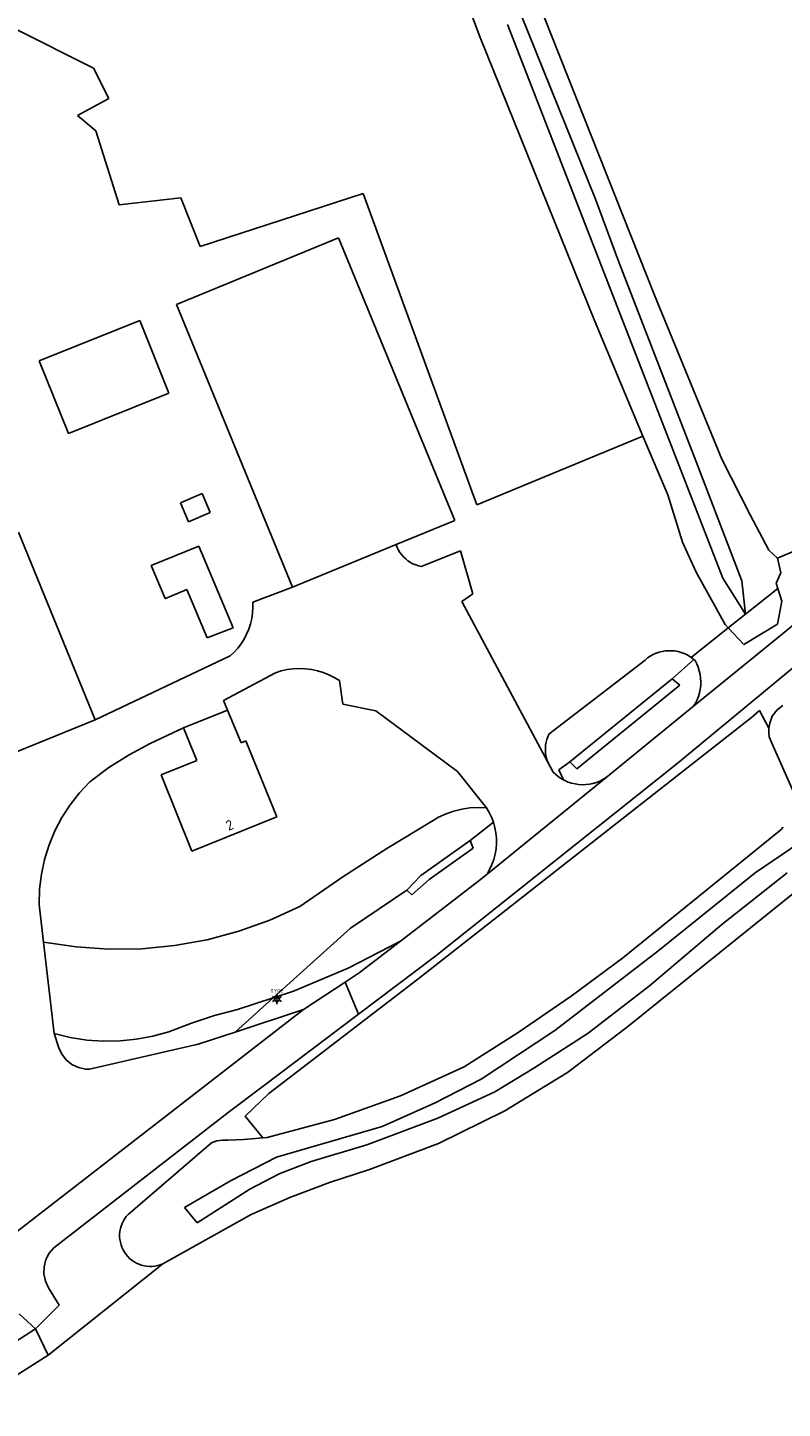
# Model space of a CAD drawing. Header units: metres. Extents: x 102000 to 105000, y 414600 to 420766.
# Tile 78 of 256: x 103308 to 103382, y 417273 to 417409. Entities that reach past the tile are written whole.
import ezdxf
from ezdxf.enums import TextEntityAlignment as Align

# ---------------------------------------------------------------- set-up
doc = ezdxf.new("R2010")
doc.units = ezdxf.units.M
doc.layers.get('0').update_dxf_attribs({"color": 8})
doc.styles.add('MtXpl_NLCS-ISO', font='NLCS-ISO.ttf')
doc.styles.add('NLCS-ISO', font='NLCS-ISO.ttf')

msp = doc.modelspace()

# ---------------------------------------------------------------- linework, layer by layer
for p, q in [((103345.93, 417426.11), (103352.44, 417408.49)), ((103349.75, 417427.41), (103363.84, 417392.57)), ((103353.96, 417422.68), (103369.67, 417383.07)), ((103369.95, 417371.74), (103355.14, 417409.78)), ((103314.27, 417405.47), (103306.4, 417409.41)), ((103352.44, 417408.49), (103363.72, 417380.6)), ((103315.77, 417402.48), (103314.27, 417405.47)), ((103312.68, 417400.8), (103315.77, 417402.48)), ((103314.5, 417399.3), (103312.68, 417400.8)), ((103316.8, 417392), (103314.5, 417399.3)), ((103371.87, 417336.84), (103440.92, 417393.95)), ((103322.9, 417392.7), (103316.8, 417392)), ((103324.8, 417387.9), (103322.9, 417392.7)), ((103340.9, 417393.1), (103324.8, 417387.9)), ((103352.1, 417362.4), (103340.9, 417393.1)), ((103363.84, 417392.57), (103366.1, 417386.45)), ((103322.46, 417382.15), (103338.47, 417388.74)), ((103338.47, 417388.74), (103349.95, 417360.85)), ((103366.1, 417386.45), (103373.73, 417366.73)), ((103369.67, 417383.07), (103376.29, 417366.91)), ((103333.93, 417354.26), (103322.46, 417382.15)), ((103318.85, 417380.58), (103308.91, 417376.61)), ((103321.72, 417373.4), (103318.85, 417380.58)), ((103363.72, 417380.6), (103368.52, 417369.18)), ((103308.91, 417376.61), (103311.79, 417369.42)), ((103311.79, 417369.42), (103321.72, 417373.4)), ((103376.41, 417355.18), (103369.95, 417371.74)), ((103368.52, 417369.18), (103352.1, 417362.4)), ((103370.96, 417363.38), (103368.52, 417369.18)), ((103373.73, 417366.73), (103378.27, 417354.91)), ((103376.29, 417366.91), (103379.09, 417361.41)), ((103325.01, 417363.52), (103322.85, 417362.6)), ((103325.8, 417361.64), (103325.01, 417363.52)), ((103322.85, 417362.6), (103323.65, 417360.72)), ((103372.42, 417358.72), (103370.96, 417363.38)), ((103323.65, 417360.72), (103325.8, 417361.64)), ((103349.95, 417360.85), (103344.15, 417358.47)), ((103379.09, 417361.41), (103380.94, 417357.94)), ((103306.88, 417359.71), (103314.42, 417341.2)), ((103324.66, 417358.33), (103319.97, 417356.4)), ((103328.06, 417350.28), (103324.66, 417358.33)), ((103333.93, 417354.26), (103344.15, 417358.47)), ((103344.15, 417358.47), (103344.26, 417358.2)), ((103344.26, 417358.2), (103344.38, 417357.94)), ((103373.76, 417355.75), (103372.42, 417358.72)), ((103381.79, 417357.15), (103385.39, 417358.68)), ((103344.38, 417357.94), (103344.53, 417357.7)), ((103344.53, 417357.7), (103344.7, 417357.47)), ((103344.7, 417357.47), (103344.89, 417357.26)), ((103344.89, 417357.26), (103345.1, 417357.06)), ((103345.1, 417357.06), (103345.32, 417356.88)), ((103345.32, 417356.88), (103345.56, 417356.72)), ((103345.56, 417356.72), (103345.81, 417356.59)), ((103346.63, 417356.33), (103350.5, 417357.87)), ((103350.5, 417357.87), (103351.72, 417353.62)), ((103380.94, 417357.94), (103381.79, 417357.15)), ((103381.05, 417348.64), (103390.97, 417356.84)), ((103382.12, 417355.69), (103381.79, 417357.15)), ((103319.97, 417356.4), (103321.34, 417353.17)), ((103345.81, 417356.59), (103346.08, 417356.48)), ((103346.08, 417356.48), (103346.35, 417356.39)), ((103346.35, 417356.39), (103346.63, 417356.33)), ((103376.62, 417350.59), (103373.76, 417355.75)), ((103381.67, 417354.68), (103382.12, 417355.69)), ((103321.37, 417353.16), (103323.48, 417354.03)), ((103323.48, 417354.03), (103325.49, 417349.29)), ((103329.99, 417352.8), (103333.93, 417354.26)), ((103378.65, 417351.6), (103376.41, 417355.18)), ((103378.27, 417354.91), (103378.65, 417351.6)), ((103378.65, 417351.6), (103381.84, 417354.14)), ((103381.84, 417354.14), (103381.67, 417354.68)), ((103382.24, 417352.89), (103381.84, 417354.14)), ((103321.34, 417353.17), (103321.37, 417353.16)), ((103330.01, 417352.26), (103329.99, 417352.8)), ((103351.72, 417353.62), (103350.65, 417352.86)), ((103350.65, 417352.86), (103359.12, 417337.02)), ((103381.79, 417350.64), (103382.24, 417352.89)), ((103329.77, 417350.65), (103329.9, 417351.18)), ((103329.9, 417351.18), (103329.97, 417351.72)), ((103329.97, 417351.72), (103330.01, 417352.26)), ((103376.94, 417350.25), (103378.65, 417351.6)), ((103325.49, 417349.29), (103328.06, 417350.28)), ((103329.39, 417349.63), (103329.6, 417350.13)), ((103329.6, 417350.13), (103329.77, 417350.65)), ((103373.28, 417347.34), (103376.94, 417350.25)), ((103376.94, 417350.25), (103376.62, 417350.59)), ((103376.94, 417350.25), (103378.48, 417348.62)), ((103378.48, 417348.62), (103381.79, 417350.64)), ((103328.51, 417348.27), (103328.85, 417348.7)), ((103328.85, 417348.7), (103329.14, 417349.15)), ((103329.14, 417349.15), (103329.39, 417349.63)), ((103373.51, 417342.52), (103381.05, 417348.64)), ((103314.42, 417341.2), (103327.75, 417347.5)), ((103327.75, 417347.5), (103328.15, 417347.86)), ((103328.15, 417347.86), (103328.51, 417348.27)), ((103368.73, 417347.09), (103368.98, 417347.29)), ((103368.98, 417347.29), (103369.24, 417347.47)), ((103369.24, 417347.47), (103369.52, 417347.62)), ((103369.52, 417347.62), (103369.81, 417347.75)), ((103369.81, 417347.75), (103370.11, 417347.86)), ((103370.11, 417347.86), (103370.42, 417347.94)), ((103370.42, 417347.94), (103370.73, 417347.99)), ((103370.73, 417347.99), (103371.05, 417348.01)), ((103371.05, 417348.01), (103371.37, 417348.01)), ((103371.37, 417348.01), (103371.68, 417347.98)), ((103371.4, 417345.22), (103373.53, 417347.15)), ((103371.68, 417347.98), (103372, 417347.92)), ((103372, 417347.92), (103372.3, 417347.84)), ((103372.3, 417347.84), (103372.6, 417347.72)), ((103372.6, 417347.72), (103372.89, 417347.59)), ((103372.89, 417347.59), (103373.16, 417347.43)), ((103373.16, 417347.43), (103373.28, 417347.34)), ((103373.28, 417347.34), (103373.42, 417347.24)), ((103373.42, 417347.24), (103373.53, 417347.15)), ((103373.53, 417347.15), (103373.66, 417347.03)), ((103332.24, 417345.84), (103327.11, 417343.09)), ((103332.81, 417346.02), (103332.24, 417345.84)), ((103333.39, 417346.15), (103332.81, 417346.02)), ((103333.99, 417346.22), (103333.39, 417346.15)), ((103334.59, 417346.25), (103333.99, 417346.22)), ((103335.19, 417346.23), (103334.59, 417346.25)), ((103335.78, 417346.16), (103335.19, 417346.23)), ((103336.37, 417346.03), (103335.78, 417346.16)), ((103336.94, 417345.86), (103336.37, 417346.03)), ((103337.5, 417345.64), (103336.94, 417345.86)), ((103359.24, 417339.78), (103368.73, 417347.09)), ((103373.66, 417347.03), (103373.83, 417346.71)), ((103373.83, 417346.71), (103373.97, 417346.37)), ((103373.97, 417346.37), (103374.08, 417346.02)), ((103374.08, 417346.02), (103374.16, 417345.66)), ((103338.04, 417345.37), (103337.5, 417345.64)), ((103338.55, 417345.06), (103338.04, 417345.37)), ((103338.87, 417342.73), (103338.55, 417345.06)), ((103361.29, 417337.04), (103371.4, 417345.22)), ((103372.15, 417344.6), (103361.98, 417336.35)), ((103371.4, 417345.22), (103372.15, 417344.6)), ((103374.16, 417345.66), (103374.21, 417345.29)), ((103374.22, 417344.56), (103374.18, 417344.2)), ((103374.21, 417345.29), (103374.23, 417344.93)), ((103374.23, 417344.93), (103374.22, 417344.56)), ((103327.11, 417343.09), (103327.51, 417342.15)), ((103373.87, 417343.15), (103373.7, 417342.83)), ((103374, 417343.49), (103373.87, 417343.15)), ((103374.1, 417343.84), (103374, 417343.49)), ((103374.18, 417344.2), (103374.1, 417343.84)), ((103323.17, 417340.41), (103327.51, 417342.15)), ((103327.51, 417342.15), (103328.84, 417338.92)), ((103342.15, 417342.09), (103338.87, 417342.73)), ((103350.2, 417336.08), (103342.15, 417342.09)), ((103364.87, 417335.5), (103373.51, 417342.52)), ((103373.7, 417342.83), (103373.51, 417342.52)), ((103379.24, 417341.41), (103380.01, 417342.12)), ((103380.01, 417342.12), (103379.24, 417341.41)), ((103380.94, 417340.36), (103380.01, 417342.12)), ((103381.77, 417342.18), (103381.26, 417341.56)), ((103382.34, 417342.6), (103381.77, 417342.18)), ((103314.42, 417341.2), (103299.62, 417335.16)), ((103323.17, 417340.41), (103319.87, 417338.84)), ((103324.47, 417337.18), (103323.17, 417340.41)), ((103346.29, 417315.59), (103379.24, 417341.41)), ((103379.24, 417341.41), (103346.29, 417315.59)), ((103380.93, 417340.31), (103380.94, 417340.36)), ((103380.94, 417339.88), (103380.93, 417340.31)), ((103381.03, 417340.86), (103380.94, 417340.36)), ((103381.26, 417341.56), (103381.03, 417340.86)), ((103328.84, 417338.92), (103329.31, 417339.11)), ((103329.31, 417339.11), (103332.36, 417331.61)), ((103358.91, 417338.69), (103358.96, 417338.97)), ((103358.96, 417338.97), (103359.03, 417339.25)), ((103359.03, 417339.25), (103359.13, 417339.52)), ((103359.13, 417339.52), (103359.24, 417339.78)), ((103380.99, 417339.51), (103380.94, 417339.88)), ((103381.23, 417338.9), (103380.99, 417339.51)), ((103317.8, 417337.73), (103315.8, 417336.47)), ((103319.87, 417338.84), (103317.8, 417337.73)), ((103358.89, 417338.41), (103358.91, 417338.69)), ((103358.89, 417338.13), (103358.89, 417338.41)), ((103358.91, 417337.84), (103358.89, 417338.13)), ((103358.96, 417337.56), (103358.91, 417337.84)), ((103359.03, 417337.29), (103358.96, 417337.56)), ((103383.35, 417334.16), (103381.23, 417338.9)), ((103315.8, 417336.47), (103313.9, 417335.08)), ((103320.96, 417335.77), (103324.47, 417337.18)), ((103348.08, 417317.9), (103371.87, 417336.84)), ((103359.12, 417337.02), (103359.03, 417337.29)), ((103359.12, 417337.02), (103359.65, 417336.03)), ((103360.21, 417336.27), (103361.29, 417337.04)), ((103360.67, 417335.26), (103360.21, 417336.27)), ((103361.98, 417336.35), (103361.29, 417337.04)), ((103313.9, 417335.08), (103312.88, 417333.99)), ((103323.99, 417328.23), (103320.96, 417335.77)), ((103353.06, 417332.52), (103350.2, 417336.08)), ((103353.12, 417325.95), (103364.87, 417335.5)), ((103359.65, 417336.03), (103359.91, 417335.78)), ((103359.91, 417335.78), (103360.19, 417335.56)), ((103360.19, 417335.56), (103360.49, 417335.36)), ((103360.49, 417335.36), (103360.67, 417335.26)), ((103360.67, 417335.26), (103360.8, 417335.19)), ((103360.8, 417335.19), (103361.13, 417335.05)), ((103361.13, 417335.05), (103361.47, 417334.94)), ((103361.47, 417334.94), (103361.82, 417334.86)), ((103361.82, 417334.86), (103362.17, 417334.81)), ((103362.88, 417334.8), (103363.23, 417334.84)), ((103363.23, 417334.84), (103363.58, 417334.91)), ((103363.58, 417334.91), (103363.92, 417335.02)), ((103363.92, 417335.02), (103364.25, 417335.15)), ((103364.25, 417335.15), (103364.57, 417335.31)), ((103364.57, 417335.31), (103364.87, 417335.5)), ((103312.88, 417333.99), (103311.96, 417332.81)), ((103362.17, 417334.81), (103362.52, 417334.79)), ((103362.52, 417334.79), (103362.88, 417334.8)), ((103311.96, 417332.81), (103311.15, 417331.55)), ((103349.08, 417331.91), (103349.84, 417332.18)), ((103349.84, 417332.18), (103350.63, 417332.37)), ((103350.63, 417332.37), (103351.43, 417332.5)), ((103351.43, 417332.5), (103352.24, 417332.55)), ((103352.24, 417332.55), (103353.06, 417332.52)), ((103353.33, 417332.06), (103353.06, 417332.52)), ((103311.15, 417331.55), (103310.46, 417330.23)), ((103332.36, 417331.61), (103323.99, 417328.23)), ((103343.22, 417328.5), (103347.64, 417331.16)), ((103347.64, 417331.16), (103348.34, 417331.57)), ((103348.34, 417331.57), (103349.08, 417331.91)), ((103351.47, 417329.27), (103353.75, 417331.08)), ((103353.56, 417331.58), (103353.33, 417332.06)), ((103353.75, 417331.08), (103353.56, 417331.58)), ((103353.75, 417331.08), (103353.75, 417331.08)), ((103353.75, 417331.08), (103353.9, 417330.57)), ((103310.46, 417330.23), (103309.89, 417328.85)), ((103353.9, 417330.57), (103353.99, 417330.04)), ((103353.99, 417330.04), (103354.05, 417329.51)), ((103354.05, 417329.51), (103354.05, 417328.98)), ((103366.5, 417317.66), (103382.12, 417330.34)), ((103390.1, 417329.5), (103366.87, 417310.79)), ((103382.12, 417330.34), (103382.36, 417330.59)), ((103309.89, 417328.85), (103309.44, 417327.42)), ((103338.89, 417325.7), (103343.22, 417328.5)), ((103346.59, 417325.84), (103351.47, 417329.27)), ((103347.41, 417325.42), (103351.74, 417328.52)), ((103351.74, 417328.52), (103351.47, 417329.27)), ((103354.01, 417328.45), (103353.92, 417327.92)), ((103354.05, 417328.98), (103354.01, 417328.45)), ((103379.61, 417326.08), (103384.01, 417329.1)), ((103309.44, 417327.42), (103309.13, 417325.96)), ((103353.61, 417326.9), (103353.38, 417326.42)), ((103353.79, 417327.41), (103353.61, 417326.9)), ((103353.92, 417327.92), (103353.79, 417327.41)), ((103309.13, 417325.96), (103308.95, 417324.47)), ((103334.65, 417322.77), (103338.89, 417325.7)), ((103345.21, 417324.39), (103346.59, 417325.84)), ((103345.69, 417323.91), (103347.41, 417325.42)), ((103352.18, 417325.19), (103353.12, 417325.95)), ((103353.38, 417326.42), (103353.12, 417325.95)), ((103369.99, 417318.38), (103379.61, 417326.08)), ((103382.77, 417326.08), (103376.31, 417320.99)), ((103308.95, 417324.47), (103308.9, 417322.98)), ((103339.63, 417320.65), (103345.21, 417324.39)), ((103344.57, 417319.35), (103352.18, 417325.19)), ((103345.21, 417324.39), (103345.69, 417323.91)), ((103308.9, 417322.98), (103309.33, 417319.26)), ((103331.69, 417321.43), (103334.65, 417322.77)), ((103328.62, 417320.33), (103331.69, 417321.43)), ((103325.48, 417319.49), (103328.62, 417320.33)), ((103332.01, 417313.77), (103339.63, 417320.65)), ((103376.31, 417320.99), (103369.16, 417314.94)), ((103309.33, 417319.26), (103310.38, 417310.23)), ((103309.33, 417319.26), (103312.55, 417318.78)), ((103312.55, 417318.78), (103315.79, 417318.56)), ((103315.79, 417318.56), (103319.04, 417318.6)), ((103319.04, 417318.6), (103322.28, 417318.92)), ((103322.28, 417318.92), (103325.48, 417319.49)), ((103344.57, 417319.35), (103339.4, 417316.68)), ((103340.5, 417316.23), (103344.57, 417319.35)), ((103340.44, 417312.15), (103348.08, 417317.9)), ((103359.82, 417310.54), (103369.99, 417318.38)), ((103361.42, 417313.91), (103366.5, 417317.66)), ((103339.4, 417316.68), (103334.03, 417314.43)), ((103339.12, 417315.32), (103340.5, 417316.23)), ((103331.58, 417304.33), (103346.29, 417315.59)), ((103346.29, 417315.59), (103331.58, 417304.33)), ((103334.03, 417314.43), (103332.01, 417313.77)), ((103339.12, 417315.32), (103335, 417312.61)), ((103340.44, 417312.15), (103339.12, 417315.32)), ((103369.16, 417314.94), (103363.11, 417310.27)), ((103328.26, 417310.39), (103332.01, 417313.77)), ((103328.5, 417312.62), (103332.01, 417313.77)), ((103332.15, 417313.74), (103332.62, 417313.74)), ((103332.15, 417313.54), (103332.62, 417313.54)), ((103356.21, 417310.34), (103361.42, 417313.91)), ((103295.23, 417281.81), (103335, 417312.61)), ((103323.94, 417311.27), (103326.21, 417312.01)), ((103326.21, 417312.01), (103328.5, 417312.62)), ((103335, 417312.61), (103328.26, 417310.39)), ((103331.03, 417305.06), (103340.44, 417312.15)), ((103320.14, 417309.98), (103321.72, 417310.41)), ((103321.72, 417310.41), (103323.94, 417311.27)), ((103328.26, 417310.39), (103324.6, 417309.18)), ((103350.88, 417306.95), (103356.21, 417310.34)), ((103352.53, 417305.73), (103359.82, 417310.54)), ((103366.87, 417310.79), (103361.06, 417306.41)), ((103310.38, 417310.23), (103311.98, 417309.85)), ((103310.84, 417308.83), (103310.38, 417310.23)), ((103311.98, 417309.85), (103313.6, 417309.6)), ((103313.6, 417309.6), (103315.24, 417309.49)), ((103324.6, 417309.18), (103313.88, 417306.71)), ((103315.24, 417309.49), (103316.89, 417309.52)), ((103316.89, 417309.52), (103318.52, 417309.68)), ((103318.52, 417309.68), (103320.14, 417309.98)), ((103363.11, 417310.27), (103357.75, 417306.83)), ((103311.14, 417308.2), (103310.84, 417308.83)), ((103311.58, 417307.64), (103311.14, 417308.2)), ((103312.14, 417307.2), (103311.58, 417307.64)), ((103312.78, 417306.89), (103312.14, 417307.2)), ((103313.48, 417306.73), (103312.78, 417306.89)), ((103313.88, 417306.71), (103313.48, 417306.73)), ((103344.59, 417304.09), (103350.88, 417306.95)), ((103357.75, 417306.83), (103353.9, 417304.5)), ((103361.06, 417306.41), (103354.87, 417302.6)), ((103327.58, 417302.46), (103331.03, 417305.06)), ((103347.99, 417303.4), (103352.53, 417305.73)), ((103331.58, 417304.33), (103329.23, 417302.09)), ((103338.08, 417301.76), (103344.59, 417304.09)), ((103353.9, 417304.5), (103348.27, 417301.89)), ((103310.34, 417289.11), (103327.58, 417302.46)), ((103342.77, 417301.06), (103347.99, 417303.4)), ((103354.87, 417302.6), (103348.33, 417299.4)), ((103329.23, 417302.09), (103330.99, 417299.94)), ((103331.41, 417299.99), (103338.08, 417301.76)), ((103332.33, 417298.04), (103342.77, 417301.06)), ((103348.27, 417301.89), (103341.26, 417299.27)), ((103325.93, 417299.47), (103317.69, 417292.4)), ((103326.19, 417299.57), (103325.93, 417299.47)), ((103326.46, 417299.65), (103326.19, 417299.57)), ((103326.73, 417299.7), (103326.46, 417299.65)), ((103327.01, 417299.73), (103326.73, 417299.7)), ((103327.29, 417299.73), (103327.01, 417299.73)), ((103327.57, 417299.71), (103327.29, 417299.73)), ((103328.32, 417299.74), (103327.57, 417299.71)), ((103329.09, 417299.78), (103328.32, 417299.74)), ((103329.86, 417299.84), (103329.09, 417299.78)), ((103330.63, 417299.91), (103329.86, 417299.84)), ((103330.99, 417299.94), (103330.63, 417299.91)), ((103330.99, 417299.94), (103331.41, 417299.99)), ((103341.26, 417299.27), (103335.76, 417297.62)), ((103348.33, 417299.4), (103341.52, 417296.83)), ((103327.79, 417295.7), (103332.33, 417298.04)), ((103335.76, 417297.62), (103332.6, 417296.39)), ((103341.52, 417296.83), (103337.56, 417295.53)), ((103323.25, 417293.09), (103327.79, 417295.7)), ((103332.6, 417296.39), (103329.71, 417294.88)), ((103337.56, 417295.53), (103333.67, 417294.05)), ((103329.71, 417294.88), (103324.49, 417291.58)), ((103333.67, 417294.05), (103329.85, 417292.4)), ((103324.49, 417291.58), (103323.25, 417293.09)), ((103317, 417291.25), (103316.93, 417290.99)), ((103317.1, 417291.5), (103317, 417291.25)), ((103317.22, 417291.75), (103317.1, 417291.5)), ((103317.35, 417291.98), (103317.22, 417291.75)), ((103317.51, 417292.19), (103317.35, 417291.98)), ((103317.69, 417292.4), (103317.51, 417292.19)), ((103329.85, 417292.4), (103321.11, 417287.52)), ((103316.88, 417290.73), (103316.85, 417290.46)), ((103316.85, 417290.46), (103316.85, 417290.19)), ((103316.85, 417290.19), (103316.87, 417289.92)), ((103316.87, 417289.92), (103316.92, 417289.66)), ((103316.93, 417290.99), (103316.88, 417290.73)), ((103309.57, 417287.93), (103309.9, 417288.57)), ((103309.9, 417288.57), (103310.34, 417289.11)), ((103316.92, 417289.66), (103316.99, 417289.4)), ((103316.99, 417289.4), (103317.08, 417289.15)), ((103317.08, 417289.15), (103317.19, 417288.9)), ((103317.19, 417288.9), (103317.32, 417288.67)), ((103317.32, 417288.67), (103317.48, 417288.45)), ((103309.38, 417286.52), (103309.4, 417287.23)), ((103309.4, 417287.23), (103309.57, 417287.93)), ((103321.11, 417287.52), (103309.78, 417278.52)), ((103317.48, 417288.45), (103317.65, 417288.24)), ((103317.65, 417288.24), (103317.84, 417288.05)), ((103317.84, 417288.05), (103318.05, 417287.88)), ((103318.05, 417287.88), (103318.27, 417287.73)), ((103318.27, 417287.73), (103318.5, 417287.59)), ((103318.5, 417287.59), (103318.75, 417287.48)), ((103318.75, 417287.48), (103319, 417287.39)), ((103319, 417287.39), (103319.26, 417287.33)), ((103319.26, 417287.33), (103319.53, 417287.28)), ((103319.53, 417287.28), (103319.8, 417287.26)), ((103319.8, 417287.26), (103320.07, 417287.27)), ((103320.07, 417287.27), (103320.33, 417287.29)), ((103320.33, 417287.29), (103320.6, 417287.34)), ((103320.6, 417287.34), (103320.86, 417287.42)), ((103320.86, 417287.42), (103321.11, 417287.52)), ((103309.52, 417285.81), (103309.38, 417286.52)), ((103309.82, 417285.16), (103309.52, 417285.81)), ((103310.87, 417283.45), (103309.82, 417285.16)), ((103308.54, 417281.09), (103310.87, 417283.45)), ((103308.54, 417281.09), (103306.93, 417282.58)), ((103306.49, 417279.8), (103308.54, 417281.09)), ((103309.78, 417278.52), (103308.54, 417281.09)), ((103301.56, 417273.26), (103309.78, 417278.52))]:
    msp.add_line(p, q)
at = {"ltscale": 0.1}
for p, q in [((103332.16, 417313.77), (103331.95, 417313.9)), ((103332.16, 417313.52), (103331.95, 417313.39)), ((103332.38, 417313.9), (103332.38, 417314.15)), ((103332.38, 417313.39), (103332.38, 417313.14)), ((103332.6, 417313.77), (103332.82, 417313.9)), ((103332.6, 417313.52), (103332.82, 417313.39))]:
    msp.add_line(p, q, dxfattribs=at)
msp.add_circle((103332.38, 417313.64), 0.253, dxfattribs=at)

# ---------------------------------------------------------------- texts
at = {"style": 'MtXpl_NLCS-ISO'}
msp.add_text('2', height=1, rotation=22.0016, dxfattribs=at).set_placement((103327.59, 417330.22))
at = {"style": 'NLCS-ISO'}
msp.add_attdef('TYPE', text='', height=0.36, dxfattribs=at).set_placement((103332.38, 417314.15), align=Align.BOTTOM_CENTER)

doc.saveas('drawing.dxf')
